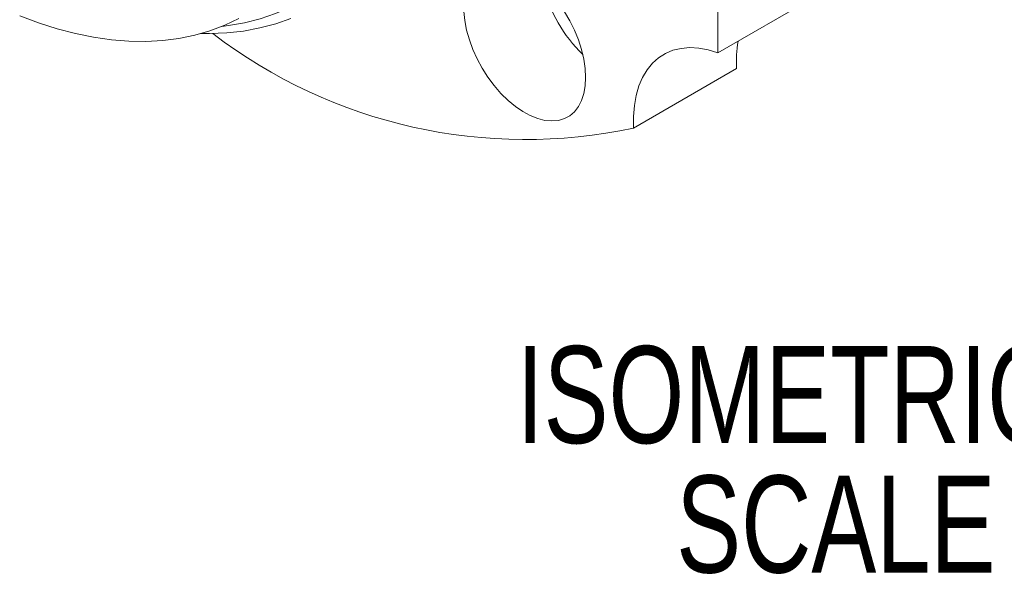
# Model space of a CAD drawing. Header units: inches. Extents: x 0.1 to 10.9, y 0 to 8.5.
# Tile 6 of 12: x 8.6 to 9.4, y 6.3 to 6.8. Entities that reach past the tile are written whole.
import ezdxf

# ---------------------------------------------------------------- set-up
doc = ezdxf.new("R2010")
doc.units = ezdxf.units.IN
doc.header["$MEASUREMENT"] = 0
doc.styles.add('SLDTEXTSTYLE0', font='TXT', dxfattribs={"width": 0.75})

# ---------------------------------------------------------------- blocks, each defined once
blk = doc.blocks.new('SW_NOTE_10')
at = {"color": 0, "linetype": 'Continuous', "lineweight": 0, "attachment_point": 2, "style": 'SLDTEXTSTYLE0'}
for s, insert, char_height in [('ISOMETRIC VIEW', (0.43359, 0.10742), 0.0833333), ('SCALE 1:1', (0.42682, -0.00369), 0.083333)]:
    blk.add_mtext(s, dxfattribs=dict(at, insert=insert, char_height=char_height))

msp = doc.modelspace()

# ---------------------------------------------------------------- linework, layer by layer
at = {"color": 7, "linetype": 'Continuous', "lineweight": 0}
for p, q in [((9.17768, 7.52141), (9.17768, 6.76686)), ((9.17768, 6.76686), (9.26607, 6.81788)), ((9.10535, 6.70233), (9.19374, 6.75335))]:
    msp.add_line(p, q, dxfattribs=at)
at = {"color": 7, "linetype": 'Continuous', "lineweight": 0, "flags": 128}
for points in [[(8.75191, 6.78963), (8.75742, 6.79031), (8.77131, 6.79275), (8.78477, 6.79616), (8.79776, 6.80054), (8.81027, 6.80589), (8.82226, 6.81219), (8.83371, 6.81942), (8.84459, 6.82758), (8.85488, 6.83665), (8.86456, 6.8466), (8.87361, 6.85741), (8.88201, 6.86907), (8.88974, 6.88154), (8.89679, 6.8948), (8.90313, 6.90882), (8.90876, 6.92358), (8.91367, 6.93904), (8.91783, 6.95516), (8.92125, 6.97191), (8.92392, 6.98927), (8.92583, 7.00718), (8.92698, 7.02561), (8.92736, 7.04453)], [(8.57824, 6.79865), (8.59436, 6.79261), (8.61033, 6.78753), (8.62611, 6.78341), (8.64167, 6.78026), (8.65697, 6.7781), (8.67199, 6.77692), (8.68669, 6.77674), (8.70103, 6.77755), (8.71499, 6.77934), (8.72854, 6.78212), (8.74164, 6.78587), (8.75426, 6.7906), (8.76639, 6.79629)], [(8.95964, 6.8024), (8.96043, 6.79456), (8.962, 6.78644), (8.96433, 6.77816), (8.96738, 6.76984), (8.9711, 6.76162), (8.97544, 6.75362), (8.98033, 6.74595), (8.9857, 6.73874), (8.99147, 6.7321), (8.99754, 6.72612), (9.00384, 6.72089), (9.01025, 6.7165), (9.01669, 6.71302), (9.02306, 6.71048), (9.02925, 6.70894), (9.03519, 6.70842), (9.04077, 6.70892), (9.04591, 6.71043), (9.05053, 6.71294), (9.05457, 6.7164), (9.05796, 6.72077), (9.06066, 6.72598), (9.06261, 6.73194), (9.06379, 6.73857), (9.06419, 6.74576)], [(9.06419, 6.74576), (9.06379, 6.75342), (9.06261, 6.76141), (9.06066, 6.76963), (9.05796, 6.77794), (9.05457, 6.78623), (9.05053, 6.79435), (9.04591, 6.8022)], [(8.81115, 6.79643), (8.79806, 6.79185), (8.78451, 6.78825), (8.77052, 6.78563), (8.75612, 6.784), (8.74133, 6.78337), (8.73355, 6.78343)], [(9.17768, 6.76686), (9.16938, 6.76941), (9.1613, 6.77093), (9.15352, 6.77138), (9.14612, 6.77077), (9.13915, 6.76911), (9.1327, 6.76641), (9.12681, 6.76269), (9.12154, 6.75799), (9.11694, 6.75235), (9.11306, 6.74583), (9.10992, 6.73848), (9.10757, 6.73038), (9.10601, 6.7216), (9.10527, 6.71222), (9.10535, 6.70233)]]:
    msp.add_lwpolyline(points, dxfattribs=at)
at = {"color": 7, "linetype": 'Continuous', "lineweight": 0}
for centre, radius, start, end in [((9.14675, 6.85384), 0.12257, 193.92038, 226.07425), ((9.01262, 7.1344), 0.44191, 232.58549, 282.11214), ((9.29914, 6.75933), 0.10557, 170.43235, 183.2448)]:
    msp.add_arc(centre, radius, start, end, dxfattribs=at)

# ---------------------------------------------------------------- block references
msp.add_blockref('SW_NOTE_10', (8.92183, 6.40777), dxfattribs=at)

doc.saveas('drawing.dxf')
